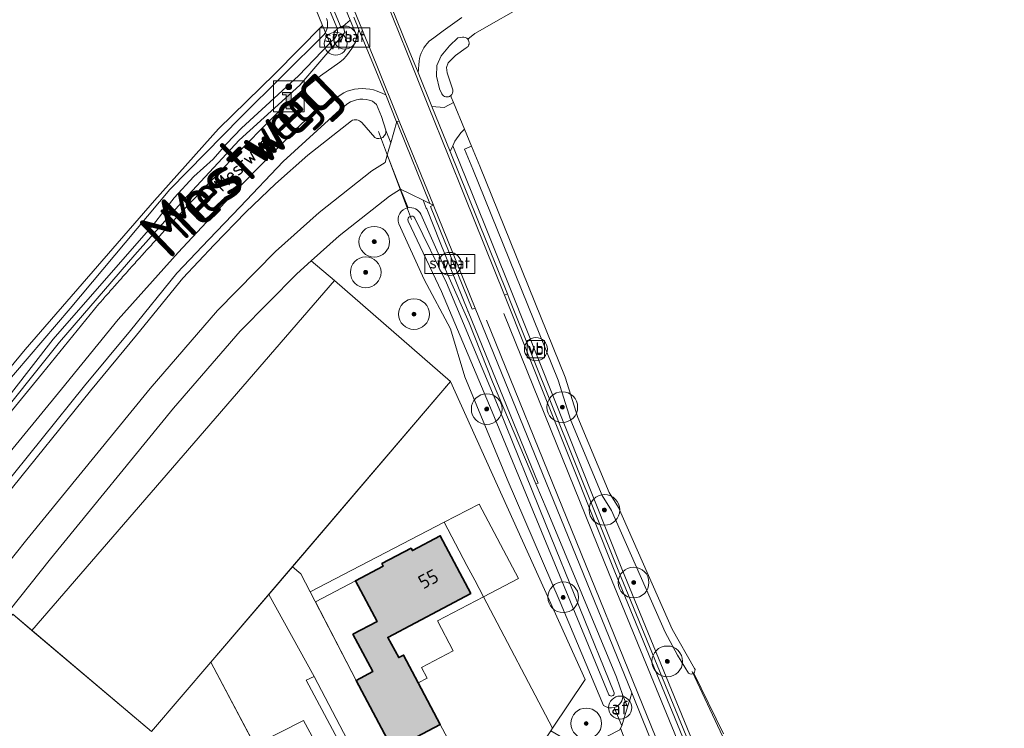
# Model space of a CAD drawing. Header units: metres. Extents: x 200031 to 204075, y 460125 to 464703.
# Tile 127 of 178: x 203122 to 203251, y 462416 to 462509. Entities that reach past the tile are written whole.
import ezdxf
from ezdxf.enums import TextEntityAlignment as Align

# ---------------------------------------------------------------- set-up
doc = ezdxf.new("R2010")
doc.units = ezdxf.units.M
doc.header["$LTSCALE"] = 2
doc.layers.get('0').update_dxf_attribs({"color": 253, "lineweight": 25})
for name, color, linetype, lineweight in [('B-WE-GR-BEPLANTING_CULTUUR_HEESTERS-GV', 253, 'Continuous', 18), ('B-WE-GR-BOOM-S', 253, 'Continuous', 25), ('B-WE-GR-GRAS-GV', 253, 'Continuous', 13), ('B-WE-IE-MEUBILAIR_WATERWEGMEUBILAIR-S', 253, 'Continuous', 25), ('B-WE-IE-MEUBILAIR_WEGMEUBILAIR-S', 253, 'Continuous', 25), ('B-WE-IE-MEUBILAIR_WEGMEUBILAIR_VERKEERSBORD-S', 253, 'Continuous', 25), ('B-WE-IE-TERREINAFSCHEIDING_KUNSTMATIG_HEKWERK-G', 253, 'IE-TERREINAFSCHEIDING-KUNSTMATIG', 18), ('B-WE-IE-TERREINAFSCHEIDING_KUNSTMATIG_HEKWERK_RASTER-G', 253, 'IE-TERREINAFSCHEIDING-KUNSTMATIG', 18), ('B-WE-KW-KUNSTWERK_DUIKER-G', 253, 'Continuous', 18), ('B-WE-OG-BEBOUWING-GV', 253, 'Continuous', 35), ('B-WE-OG-BEBOUWING-T18', 253, 'Continuous', 18), ('B-WE-OG-BEBOUWING_LUIFEL-GV', 253, 'Continuous', 18), ('B-WE-OG-TERREIN_CULTUURSCHEIDING-GV', 253, 'Continuous', 18), ('B-WE-OG-TERREIN_ERF-GV', 253, 'Continuous', 18), ('B-WE-OG-TERREIN_ONBEGROEID-GV', 253, 'Continuous', 18), ('B-WE-OG-TOPOGRAFIE-T18', 250, 'Continuous', 18), ('B-WE-OG-TOPOGRAFIE-T25_2000', 250, 'Continuous', 18), ('B-WE-OG-TOPOGRAFIE-T25_2500', 250, 'Continuous', 18), ('B-WE-OG-WATER_GREPPEL-GV', 253, 'Continuous', 18), ('B-WE-OG-WATER_SLOOT-GV', 253, 'Continuous', 18), ('B-WE-OG-WEG-GV', 253, 'Continuous', 18), ('B-WE-VH-VERHARDING_ASFALT-GV', 253, 'Continuous', 18), ('B-WE-VH-VERHARDING_BETON-A', 254, 'Continuous', 25), ('B-WE-VH-VERHARDING_BETONSTRAATSTEEN-GV', 253, 'Continuous', 18), ('B-WE-VH-VERHARDING_FUNDERING_ZAND-GV', 253, 'Continuous', 18), ('B-WE-VH-VERHARDING_GRASBETONSTEEN-GV', 253, 'Continuous', 18), ('B-WE-VH-VERHARDING_HALFVERHARDING_GRIND-GV', 253, 'Continuous', 18), ('B-WE-VH-VERHARDING_OPEN-GV', 253, 'Continuous', 18), ('B-WE-VW-AFSLUITPAAL-S', 253, 'Continuous', 25), ('B-WE-VW-MARKERING_PICTOGRAM-G', 253, 'Continuous', 18)]:
    doc.layers.add(name, color=color, linetype=linetype, lineweight=lineweight)
doc.styles.add('NLCS-ISO', font='NLCS-ISO.ttf')
doc.styles.add('NLCS-ISO-M1000-T18', font='NLCS-ISO.ttf', dxfattribs={"height": 1.8})
doc.styles.add('NLCS-ISO-M2000-T25', font='NLCS-ISO.ttf', dxfattribs={"height": 5})
doc.styles.add('NLCS-ISO-M2500-T25', font='NLCS-ISO.ttf', dxfattribs={"height": 6.25})
doc.linetypes.add('IE-TERREINAFSCHEIDING-KUNSTMATIG', pattern='A,4,[82,NLCS.SHX,S=0.75,R=90,X=0,Y=0],4,-2', length=10)

# ---------------------------------------------------------------- blocks, each defined once
blk = doc.blocks.new('SIE-WATER_VERKLIKKER_TRANSPORTLEIDING-SO')
at = {"color": 0, "linetype": 'ByBlock', "lineweight": 18}
blk.add_circle((0, 0), 1.5, dxfattribs=at)
at = {"color": 0, "linetype": 'ByBlock', "lineweight": 18, "style": 'NLCS-ISO'}
blk.add_text('vt', height=1.5, dxfattribs=at).set_placement((0, 0), align=Align.MIDDLE_CENTER)
blk = doc.blocks.new('SIE-WEG_VERKEERSBORD_STRAATNAAM-SO')
at = {"color": 0, "linetype": 'ByBlock', "lineweight": 18}
blk.add_lwpolyline([(-3.25, -1.25), (3.25, -1.25), (3.25, 1.25), (-3.25, 1.25)], close=True, dxfattribs=at)
at = {"color": 0, "linetype": 'ByBlock', "lineweight": 18, "style": 'NLCS-ISO'}
blk.add_text('straat', height=1.5, dxfattribs=at).set_placement((0, 0.15), align=Align.MIDDLE_CENTER)
blk = doc.blocks.new('SIE-WEG_VERKEERSBORD-SO')
at = {"color": 0, "linetype": 'ByBlock', "lineweight": 18}
blk.add_lwpolyline([(-1.125, -1.125), (1.125, -1.125), (1.125, 1.125), (-1.125, 1.125)], close=True, dxfattribs=at)
at = {"color": 0, "linetype": 'ByBlock', "lineweight": 18, "style": 'NLCS-ISO'}
blk.add_text('vb', height=1.5, dxfattribs=at).set_placement((0, 0), align=Align.MIDDLE_CENTER)
blk = doc.blocks.new('SIE-WEG_VERKEERSBORD_INFORMATIE-SO')
at = {"linetype": 'ByBlock', "lineweight": 18}
h = blk.add_hatch(color=0, dxfattribs=at)
h.dxf.hatch_style = 1
edge = h.paths.add_edge_path()
edge.add_arc((0, 1.25), 0.373, 0, 360)
h = blk.add_hatch(color=0, dxfattribs=at)
h.dxf.hatch_style = 1
h.paths.add_polyline_path([(0.32, 0.49), (-0.82, 0.49), (-0.82, 0.19), (-0.32, 0.19), (-0.32, -1.62), (0.32, -1.62)])
at = {"color": 0, "linetype": 'ByBlock', "lineweight": 18}
for points in [[(-2, -2), (2, -2), (2, 2), (-2, 2)], [(0.32, 0.49), (-0.82, 0.49), (-0.82, 0.19), (-0.32, 0.19), (-0.32, -1.62), (0.32, -1.62)]]:
    blk.add_lwpolyline(points, close=True, dxfattribs=at)
blk.add_circle((0, 1.25), 0.373, dxfattribs=at)
blk = doc.blocks.new('SIE-WEG_PAAL_VERKEERSBORD-SO')
at = {"color": 0, "linetype": 'ByBlock', "lineweight": 18}
blk.add_circle((0, 0), 1.5, dxfattribs=at)
at = {"color": 0, "linetype": 'ByBlock', "lineweight": 18, "style": 'NLCS-ISO'}
blk.add_text('vb', height=1.5, dxfattribs=at).set_placement((0, 0.13), align=Align.MIDDLE_CENTER)
blk = doc.blocks.new('SVW-AFSLUITPAAL-SO')
at = {"lineweight": 18}
blk.add_circle((0, 0), 1.5, dxfattribs=at)
at = {"lineweight": 18, "style": 'NLCS-ISO'}
blk.add_text('af', height=1.8, dxfattribs=at).set_placement((0, 0), align=Align.MIDDLE_CENTER)
blk = doc.blocks.new('SGR-BOOM_01-SO')
at = {"linetype": 'ByBlock', "lineweight": 18}
h = blk.add_hatch(color=0, dxfattribs=at)
h.dxf.hatch_style = 1
edge = h.paths.add_edge_path()
edge.add_arc((0, 0), 0.25, 0, 360)
at = {"color": 0, "linetype": 'ByBlock', "lineweight": 18}
for radius in [2, 0.25]:
    blk.add_circle((0, 0), radius, dxfattribs=at)

msp = doc.modelspace()

# ---------------------------------------------------------------- hatches: boundary and pattern name
at = {"layer": 'B-WE-VH-VERHARDING_BETON-A'}
h = msp.add_hatch(color=256, dxfattribs=at)
h.dxf.hatch_style = 1
h.paths.add_polyline_path([(203174.305, 462422.414), (203172.398, 462426.02), (203171.77, 462425.688), (203170.332, 462428.332), (203181.137, 462434.055), (203177.171, 462441.549), (203173.538, 462439.627), (203173.375, 462439.936), (203169.583, 462437.929), (203169.747, 462437.62), (203166.123, 462435.702), (203168.934, 462430.39), (203165.805, 462428.734), (203168.378, 462423.873), (203166.212, 462422.727), (203171.004, 462413.718), (203177.175, 462416.987)])

# ---------------------------------------------------------------- linework, layer by layer
at = {"layer": 'B-WE-GR-BEPLANTING_CULTUUR_HEESTERS-GV', "flags": 128}
msp.add_lwpolyline([(203182.805, 462433.588), (203187.342, 462435.989), (203182.218, 462445.671), (203177.661, 462443.307), (203180.644, 462437.67), (203181.654, 462435.762)], close=True, dxfattribs=at)
at = {"layer": 'B-WE-GR-GRAS-GV', "flags": 128}
for points in [[(203046.642, 462378.553), (203059.292, 462391.6), (203084.345, 462418.794), (203123.107, 462465.824), (203139.974, 462485.205), (203148.308, 462494.532), (203155.652, 462501.704), (203161.843, 462507.975), (203128.729, 462589.054)], [(203271.944, 462555.071), (203270.504, 462554.401), (203267.036, 462552.409), (203264.848, 462551.153), (203263.791, 462550.549), (203260.891, 462549.342), (203256.964, 462547.229), (203247.038, 462542.379), (203238.701, 462538.939), (203228.793, 462534.532), (203222.45, 462531.152), (203213.766, 462526.058), (203207.725, 462522.285), (203199.66, 462517.517), (203193.377, 462513.804), (203189.753, 462511.48), (203188.846, 462511.028), (203181.673, 462506.926), (203180.76, 462506.198)], [(203180.531, 462505.051), (203179.151, 462504.084), (203178.215, 462503.113), (203177.999, 462502.527), (203178.061, 462501.806), (203178.815, 462499.595)], [(203178.535, 462498.846), (203178.606, 462498.672), (203178.901, 462497.956), (203180.339, 462494.464), (203181.236, 462492.284), (203182.322, 462489.652), (203193.441, 462462.184), (203195.09, 462456.96), (203199.172, 462447.205), (203200.393, 462445.256), (203207.348, 462429.419), (203210.29, 462424.295)], [(203209.492, 462423.688), (203208.058, 462425.994), (203206.432, 462429.017), (203199.477, 462444.854), (203198.25, 462446.819), (203194.168, 462456.574), (203192.514, 462461.808), (203181.396, 462489.274), (203180.312, 462491.902), (203181.236, 462492.284), (203180.339, 462494.464), (203179.851, 462493.997), (203179.062, 462492.902), (203178.789, 462492.319), (203179.138, 462491.455), (203181.259, 462486.19), (203186.478, 462473.239), (203200.807, 462437.246), (203218.818, 462393.392), (203241.005, 462338.674), (203256.885, 462300.116)], [(203214.046, 462415.784), (203210.166, 462423.682)], [(203210.166, 462423.682), (203214.046, 462415.784)]]:
    msp.add_lwpolyline(points, dxfattribs=at)
at = {"layer": 'B-WE-GR-GRAS-GV'}
for points in [[(203180.76, 462506.198, -0.4755205), (203180.531, 462505.051)], [(203178.815, 462499.595, -0.2759065), (203178.535, 462498.846)], [(203210.166, 462423.682, -0.3768115), (203209.492, 462423.688)], [(203210.29, 462424.295, -0.3414835), (203210.166, 462423.682)]]:
    msp.add_lwpolyline(points, format="xyb", dxfattribs=at)
at = {"layer": 'B-WE-IE-TERREINAFSCHEIDING_KUNSTMATIG_HEKWERK-G', "flags": 128}
msp.add_lwpolyline([(203178.507, 462461.623), (203196.032, 462422.84), (203191.79, 462416.496), (203191.575, 462416.174), (203189.407, 462412.932), (203181.601, 462408.742), (203171.259, 462403.191), (203160.732, 462423.247), (203154.841, 462433.931)], dxfattribs=at)
at = {"layer": 'B-WE-IE-TERREINAFSCHEIDING_KUNSTMATIG_HEKWERK_RASTER-G', "flags": 128}
msp.add_lwpolyline([(203147.286, 462425.09), (203178.507, 462461.623), (203163.39, 462474.784), (203124.002, 462429.241)], dxfattribs=at)
msp.add_lwpolyline([(203099.014, 462365.61), (203161.377, 462398.503), (203147.286, 462425.09), (203139.596, 462416.058), (203121.522, 462431.338), (203093.75, 462396.933), (203092.039, 462394.716), (203090.601, 462391.956), (203089.784, 462389.079), (203089.59, 462386.085), (203090.458, 462383.394)], close=True, dxfattribs=at)
at = {"layer": 'B-WE-KW-KUNSTWERK_DUIKER-G', "flags": 128}
for points in [[(203173.435, 462482.707), (203169.139, 462494.198)], [(203209.966, 462423.872), (203214.25, 462414.724)]]:
    msp.add_lwpolyline(points, dxfattribs=at)
at = {"layer": 'B-WE-OG-BEBOUWING-GV', "flags": 128}
msp.add_lwpolyline([(203174.305, 462422.414), (203172.398, 462426.02), (203171.77, 462425.688), (203170.332, 462428.332), (203181.137, 462434.055), (203177.171, 462441.549), (203173.538, 462439.627), (203173.375, 462439.936), (203169.583, 462437.929), (203169.747, 462437.62), (203166.123, 462435.702), (203168.934, 462430.39), (203165.805, 462428.734), (203168.378, 462423.873), (203166.212, 462422.727), (203171.004, 462413.718), (203177.175, 462416.987)], close=True, dxfattribs=at)
at = {"layer": 'B-WE-OG-BEBOUWING_LUIFEL-GV', "flags": 128}
msp.add_lwpolyline([(203168.934, 462430.39), (203166.123, 462435.702), (203160.912, 462432.945), (203166.212, 462422.727), (203168.378, 462423.873), (203165.805, 462428.734)], close=True, dxfattribs=at)
at = {"layer": 'B-WE-OG-TERREIN_CULTUURSCHEIDING-GV', "flags": 128}
for points in [[(203147.609, 462547.56), (203164.277, 462507.674), (203164.55, 462507.912), (203165.44, 462508.674), (203160.225, 462521.341)], [(203121.522, 462431.338), (203124.002, 462429.241), (203163.39, 462474.784), (203160.369, 462477.336), (203158.501, 462475.659), (203151.124, 462468.181), (203142.45, 462458.151), (203126.435, 462438.541), (203115.784, 462425.227)], [(203120.903, 462372.822), (203156.092, 462390.424), (203161.037, 462392.823), (203171.511, 462397.905), (203170.227, 462400.331), (203171.388, 462400.886), (203159.733, 462422.748), (203160.732, 462423.247), (203154.841, 462433.931), (203147.286, 462425.09), (203153.013, 462414.285), (203159.378, 462417.506), (203163.583, 462409.724), (203157.178, 462406.426), (203161.377, 462398.503), (203099.014, 462365.61)]]:
    msp.add_lwpolyline(points, dxfattribs=at)
for points in [[(203191.79, 462416.496), (203196.032, 462422.84), (203178.507, 462461.623), (203157.918, 462437.531), (203159.022, 462436.587), (203160.228, 462434.263), (203177.661, 462443.307), (203182.218, 462445.671), (203187.342, 462435.989), (203182.805, 462433.588)], [(203157.178, 462406.426), (203153.013, 462414.285), (203147.286, 462425.09), (203139.596, 462416.058), (203124.002, 462429.241), (203121.522, 462431.338), (203093.75, 462396.933), (203092.039, 462394.716), (203090.601, 462391.956), (203089.784, 462389.079), (203089.59, 462386.085), (203090.458, 462383.394), (203099.014, 462365.61), (203161.377, 462398.503)]]:
    msp.add_lwpolyline(points, close=True, dxfattribs=at)
at = {"layer": 'B-WE-OG-TERREIN_ERF-GV', "flags": 128}
for points in [[(203165.594, 462495.556), (203159.947, 462491.117), (203155.7, 462487.372), (203151.841, 462483.659), (203147.745, 462479.43), (203143.647, 462475.076), (203137.625, 462467.651), (203131.642, 462460.442), (203120.548, 462446.726), (203111.808, 462435.777), (203101.926, 462423.985), (203093.962, 462414.173), (203086.919, 462405.495), (203080.507, 462393.13)], [(203168.657, 462493.379), (203166.944, 462495.364)], [(203080.507, 462393.13), (203085.298, 462384.014), (203085.041, 462385.907), (203085.009, 462388.924), (203085.526, 462391.603), (203086.681, 462394.588), (203089.507, 462398.887), (203095.221, 462405.915), (203112.66, 462427.725), (203123.324, 462441.056), (203139.388, 462460.725), (203148.184, 462470.897), (203155.739, 462478.555), (203161.421, 462483.657), (203168.259, 462489.047), (203169.987, 462490.137), (203170.267, 462491.116), (203170.48, 462491.862), (203170.72, 462492.702), (203170.096, 462494.298), (203170.072, 462494.376)], [(203172.96, 462484.248), (203172.93, 462484.323), (203172.005, 462486.681), (203170.571, 462485.776), (203163.998, 462480.595), (203160.369, 462477.336), (203163.39, 462474.784), (203178.507, 462461.623), (203196.032, 462422.84), (203191.79, 462416.496), (203191.575, 462416.174), (203195.659, 462413.766), (203200.549, 462416.313), (203200.637, 462416.489), (203200.801, 462416.814), (203199.816, 462419.199)], [(203198.439, 462419.467), (203192.78, 462432.93), (203185.869, 462448.906), (203180.348, 462462.23), (203178.485, 462468.497), (203175.078, 462474.903), (203171.78, 462482.183)]]:
    msp.add_lwpolyline(points, dxfattribs=at)
at = {"layer": 'B-WE-OG-TERREIN_ERF-GV'}
for points in [[(203166.944, 462495.364, 0.3432942), (203165.594, 462495.556)], [(203170.072, 462494.376, -0.6448538), (203168.657, 462493.379)], [(203171.78, 462482.183, -0.4660242), (203172.96, 462484.248)], [(203199.816, 462419.199, -0.241703), (203198.439, 462419.467)]]:
    msp.add_lwpolyline(points, format="xyb", dxfattribs=at)
at = {"layer": 'B-WE-OG-TERREIN_ONBEGROEID-GV', "flags": 128}
for points in [[(203124.002, 462429.241), (203139.596, 462416.058), (203147.286, 462425.09), (203154.841, 462433.931), (203157.918, 462437.531), (203178.507, 462461.623), (203163.39, 462474.784)], [(203153.013, 462414.285), (203157.178, 462406.426), (203163.583, 462409.724), (203159.378, 462417.506)]]:
    msp.add_lwpolyline(points, close=True, dxfattribs=at)
at = {"layer": 'B-WE-OG-WATER_GREPPEL-GV', "flags": 128}
for points in [[(203163.699, 462507.733), (203157.542, 462522.573), (203146.624, 462548.811), (203135.189, 462577.03), (203124.361, 462604.383), (203118.088, 462619.469), (203115.841, 462625.176)], [(203162.045, 462506.821), (203151.187, 462496.036), (203141.963, 462486.625), (203129.004, 462471.137), (203120.108, 462460.733), (203111.775, 462450.449), (203099.883, 462435.715), (203088.025, 462421.355), (203078.501, 462410.232), (203067.217, 462398.385), (203056.846, 462387.349), (203045.375, 462375.433), (203042.642, 462373.018), (203039.732, 462370.744), (203038.555, 462369.761), (203032.599, 462366.109), (203029.977, 462364.735), (203026.377, 462363.038), (203016.37, 462359.336), (203008.659, 462356.884)], [(203162.787, 462505.693), (203162.219, 462507.065)], [(203162.219, 462507.065), (203162.787, 462505.693)], [(203051.007, 462379.488), (203060.25, 462389.118), (203071.138, 462401.008), (203079.607, 462410.139), (203086.688, 462418.291), (203098.017, 462431.982), (203108.34, 462443.949), (203115.891, 462453.188), (203126.774, 462467.153), (203135.228, 462476.832), (203139.828, 462482.059), (203142.533, 462485.567), (203145.089, 462488.328), (203147.611, 462490.564), (203149.325, 462492.558), (203151.276, 462494.635), (203158.729, 462501.42), (203162.787, 462505.693)], [(203162.787, 462505.693), (203163.069, 462505.99)]]:
    msp.add_lwpolyline(points, dxfattribs=at)
at = {"layer": 'B-WE-OG-WATER_GREPPEL-GV'}
for points in [[(203162.344, 462508.883, -0.2426029), (203162.219, 462507.065)], [(203162.219, 462507.065, -0.0387925), (203162.045, 462506.821)], [(203163.069, 462505.99, 0.3497873), (203163.699, 462507.733)]]:
    msp.add_lwpolyline(points, format="xyb", dxfattribs=at)
at = {"layer": 'B-WE-OG-WATER_SLOOT-GV', "flags": 128}
for points in [[(203163.069, 462505.99), (203162.787, 462505.693), (203163.044, 462505.07), (203164.758, 462507.074), (203164.55, 462507.912), (203164.277, 462507.674), (203147.609, 462547.56), (203127.752, 462596.918), (203126.298, 462600.377), (203116.041, 462626.138), (203114.194, 462625.562), (203128.729, 462589.054), (203161.843, 462507.975), (203162.219, 462507.065)], [(203115.841, 462625.176), (203118.088, 462619.469), (203124.361, 462604.383), (203135.189, 462577.03), (203146.624, 462548.811), (203157.542, 462522.573), (203163.699, 462507.733)], [(203162.219, 462507.065), (203161.843, 462507.975), (203155.652, 462501.704), (203148.308, 462494.532), (203139.974, 462485.205), (203123.107, 462465.824), (203084.345, 462418.794), (203059.292, 462391.6), (203046.642, 462378.553), (203037.712, 462370.863), (203027.542, 462365.059), (203014.743, 462359.999), (203007.43, 462358.103)], [(203008.659, 462356.884), (203016.37, 462359.336), (203026.377, 462363.038), (203029.977, 462364.735), (203032.599, 462366.109), (203038.555, 462369.761), (203039.732, 462370.744), (203042.642, 462373.018), (203045.375, 462375.433), (203056.846, 462387.349), (203067.217, 462398.385), (203078.501, 462410.232), (203088.025, 462421.355), (203099.883, 462435.715), (203111.775, 462450.449), (203120.108, 462460.733), (203129.004, 462471.137), (203141.963, 462486.625), (203151.187, 462496.036), (203162.045, 462506.821)], [(203162.787, 462505.693), (203158.729, 462501.42), (203151.276, 462494.635), (203149.325, 462492.558), (203147.611, 462490.564), (203145.089, 462488.328), (203142.533, 462485.567), (203139.828, 462482.059), (203135.228, 462476.832), (203126.774, 462467.153), (203115.891, 462453.188), (203108.34, 462443.949), (203098.017, 462431.982), (203086.688, 462418.291), (203079.607, 462410.139), (203071.138, 462401.008), (203060.25, 462389.118), (203051.007, 462379.488)], [(203051.692, 462378.389), (203057.575, 462384.089), (203063.805, 462391.052), (203068.041, 462395.776), (203072.277, 462400.499), (203074.092, 462403.013), (203082.195, 462412.186), (203087.772, 462418.899), (203096.19, 462429.12), (203105.863, 462440.228), (203111.737, 462447.278), (203118.228, 462455.098), (203127.6, 462466.776), (203137.42, 462478.129), (203143.768, 462485.29), (203150.972, 462493.052), (203158.897, 462500.219), (203163.044, 462505.07), (203162.787, 462505.693)], [(203179.461, 462506.388), (203178.373, 462505.34), (203177.266, 462504.027), (203176.739, 462502.775), (203176.68, 462501.368), (203177.091, 462499.746), (203177.358, 462499.089)], [(203180.064, 462506.462), (203179.461, 462506.388)], [(203178.815, 462499.595), (203178.061, 462501.806), (203177.999, 462502.527), (203178.215, 462503.113), (203179.151, 462504.084), (203180.531, 462505.051)], [(203165.116, 462497.81), (203164.087, 462497.016), (203156.717, 462490.269), (203151.135, 462484.367), (203147.021, 462480.12), (203142.893, 462475.734), (203136.851, 462468.285), (203130.868, 462461.076), (203119.768, 462447.352)], [(203170.072, 462494.376), (203169.525, 462496.118), (203168.875, 462497.714), (203168.338, 462498.143)], [(203120.548, 462446.726), (203131.642, 462460.442), (203137.625, 462467.651), (203143.647, 462475.076), (203147.745, 462479.43), (203151.841, 462483.659), (203155.7, 462487.372), (203159.947, 462491.117), (203165.594, 462495.556)], [(203166.944, 462495.364), (203168.657, 462493.379)], [(203210.29, 462424.295), (203207.348, 462429.419), (203200.393, 462445.256), (203199.172, 462447.205), (203195.09, 462456.96), (203193.441, 462462.184), (203182.322, 462489.652), (203181.236, 462492.284), (203180.312, 462491.902), (203181.396, 462489.274), (203192.514, 462461.808), (203194.168, 462456.574), (203198.25, 462446.819), (203199.477, 462444.854), (203206.432, 462429.017)], [(203199.126, 462420.871), (203183.923, 462457.69), (203177.348, 462473.351), (203173.002, 462482.529)], [(203173.002, 462482.529), (203177.348, 462473.351), (203183.923, 462457.69), (203199.126, 462420.871)], [(203173.853, 462482.917), (203177.965, 462474.464), (203184.845, 462458.078)], [(203184.845, 462458.078), (203177.965, 462474.464), (203173.853, 462482.917)], [(203189.625, 462448.304), (203183.968, 462461.611), (203180.921, 462469.273), (203174.632, 462483.402)], [(203171.78, 462482.183), (203175.078, 462474.903), (203178.485, 462468.497), (203180.348, 462462.23), (203185.869, 462448.906), (203192.78, 462432.93), (203198.439, 462419.467)], [(203184.845, 462458.078), (203190.854, 462443.163), (203199.823, 462421.094)], [(203199.823, 462421.094), (203190.854, 462443.163), (203184.845, 462458.078)], [(203200.902, 462420.903), (203200.114, 462423.153), (203191.091, 462444.855), (203189.625, 462448.304)], [(203206.432, 462429.017), (203208.058, 462425.994), (203209.492, 462423.688)]]:
    msp.add_lwpolyline(points, dxfattribs=at)
at = {"layer": 'B-WE-OG-WATER_SLOOT-GV'}
for points in [[(203162.219, 462507.065, 0.2426029), (203162.344, 462508.883)], [(203162.045, 462506.821, 0.0387925), (203162.219, 462507.065)], [(203163.699, 462507.733, -0.3497873), (203163.069, 462505.99)], [(203180.76, 462506.198, 0.2635148), (203180.064, 462506.462)], [(203180.531, 462505.051, 0.4755205), (203180.76, 462506.198)], [(203177.358, 462499.089, 0.4716079), (203178.535, 462498.846)], [(203178.535, 462498.846, 0.2759065), (203178.815, 462499.595)], [(203168.338, 462498.143, 0.2475412), (203165.116, 462497.81)], [(203165.594, 462495.556, -0.3432942), (203166.944, 462495.364)], [(203168.657, 462493.379, 0.6448538), (203170.072, 462494.376)], [(203172.96, 462484.248, 0.4660242), (203171.78, 462482.183)], [(203174.632, 462483.402, 0.3355478), (203172.96, 462484.248)], [(203173.002, 462482.529, -0.9640759), (203173.853, 462482.917)], [(203173.853, 462482.917, 0.9640759), (203173.002, 462482.529)], [(203209.492, 462423.688, 0.3768115), (203210.166, 462423.682)], [(203210.166, 462423.682, 0.3414835), (203210.29, 462424.295)], [(203199.823, 462421.094, -0.7718877), (203199.126, 462420.871)], [(203199.126, 462420.871, 0.7718877), (203199.823, 462421.094)], [(203199.816, 462419.199, 0.3764516), (203200.902, 462420.903)], [(203198.439, 462419.467, 0.241703), (203199.816, 462419.199)]]:
    msp.add_lwpolyline(points, format="xyb", dxfattribs=at)
at = {"layer": 'B-WE-OG-WEG-GV', "flags": 128}
for points in [[(203160.225, 462521.341), (203165.44, 462508.674), (203166.333, 462506.504), (203166.378, 462506.636), (203166.584, 462507.471), (203165.92, 462509.086)], [(203180.76, 462506.198), (203181.673, 462506.926), (203188.846, 462511.028), (203188.303, 462511.48)], [(203109.532, 462443.416), (203125.387, 462462.714), (203132.736, 462471.746), (203132.764, 462471.779), (203132.924, 462471.963), (203133.244, 462472.329), (203133.404, 462472.512), (203133.564, 462472.695), (203133.725, 462472.878), (203133.885, 462473.06), (203134.046, 462473.243), (203134.206, 462473.426), (203134.367, 462473.608), (203134.528, 462473.79), (203134.688, 462473.973), (203134.849, 462474.155), (203135.01, 462474.337), (203135.171, 462474.519), (203135.333, 462474.701), (203135.494, 462474.883), (203135.655, 462475.065), (203135.817, 462475.247), (203135.978, 462475.429), (203136.14, 462475.61), (203136.302, 462475.792), (203136.463, 462475.973), (203136.625, 462476.155), (203136.787, 462476.336), (203136.949, 462476.517), (203137.112, 462476.699), (203137.274, 462476.88), (203137.436, 462477.061), (203137.599, 462477.242), (203137.761, 462477.422), (203138.087, 462477.784), (203138.249, 462477.964), (203138.412, 462478.145), (203138.575, 462478.325), (203138.738, 462478.506), (203138.901, 462478.686), (203139.065, 462478.866), (203139.228, 462479.046), (203139.391, 462479.226), (203139.555, 462479.406), (203139.719, 462479.586), (203139.882, 462479.766), (203140.046, 462479.946), (203140.21, 462480.125), (203140.374, 462480.305), (203140.538, 462480.484), (203140.702, 462480.664), (203140.866, 462480.843), (203141.031, 462481.022), (203141.195, 462481.201), (203141.359, 462481.38), (203141.689, 462481.738), (203141.853, 462481.917), (203142.018, 462482.096), (203142.183, 462482.275), (203142.348, 462482.453), (203142.513, 462482.632), (203142.678, 462482.81), (203142.844, 462482.988), (203143.009, 462483.167), (203143.175, 462483.345), (203143.34, 462483.523), (203143.506, 462483.701), (203143.671, 462483.879), (203143.837, 462484.057), (203144.003, 462484.234), (203144.335, 462484.59), (203144.501, 462484.767), (203144.668, 462484.945), (203144.834, 462485.122), (203145, 462485.299), (203145.167, 462485.476), (203145.334, 462485.653), (203145.5, 462485.831), (203145.667, 462486.007), (203145.834, 462486.184), (203146.001, 462486.361), (203146.168, 462486.538), (203146.335, 462486.714), (203146.502, 462486.891), (203146.669, 462487.067), (203146.837, 462487.244), (203147.004, 462487.42), (203147.172, 462487.596), (203147.339, 462487.772), (203147.507, 462487.948), (203147.675, 462488.124), (203147.843, 462488.3), (203148.011, 462488.476), (203148.179, 462488.652), (203148.347, 462488.827), (203148.515, 462489.003), (203148.684, 462489.178), (203148.852, 462489.354), (203149.021, 462489.529), (203149.189, 462489.704), (203149.865, 462490.404), (203150.034, 462490.579), (203150.203, 462490.753), (203150.541, 462491.103), (203150.711, 462491.277), (203150.88, 462491.451), (203151.05, 462491.626), (203151.219, 462491.8), (203151.389, 462491.974), (203151.559, 462492.148), (203151.729, 462492.322), (203151.899, 462492.496), (203152.069, 462492.67), (203152.239, 462492.843), (203152.409, 462493.017), (203152.579, 462493.19), (203152.75, 462493.364), (203152.92, 462493.537), (203153.091, 462493.711), (203153.261, 462493.884), (203153.432, 462494.057), (203153.945, 462494.576), (203154.116, 462494.748), (203154.287, 462494.921), (203154.458, 462495.094), (203154.63, 462495.266), (203154.801, 462495.439), (203154.973, 462495.611), (203155.144, 462495.783), (203155.316, 462495.955), (203155.488, 462496.128), (203155.66, 462496.3), (203155.832, 462496.471), (203156.004, 462496.643), (203156.176, 462496.815), (203156.348, 462496.987), (203156.52, 462497.158), (203156.693, 462497.33), (203156.865, 462497.501), (203159.173, 462499.535), (203161.589, 462501.438), (203164.106, 462503.206), (203164.551, 462503.603), (203164.961, 462504.037), (203165.331, 462504.504), (203165.661, 462505.001), (203165.946, 462505.525), (203166.186, 462506.071), (203166.333, 462506.504), (203165.44, 462508.674), (203164.55, 462507.912), (203164.758, 462507.074), (203163.044, 462505.07), (203158.897, 462500.219), (203150.972, 462493.052), (203143.768, 462485.29), (203137.42, 462478.129), (203127.6, 462466.776), (203118.228, 462455.098)], [(203179.998, 462509.026), (203178.773, 462508.148), (203177.55, 462507.268), (203176.329, 462506.387), (203176.027, 462506.168), (203175.746, 462505.923), (203175.486, 462505.656), (203175.25, 462505.368), (203175.039, 462505.06), (203174.856, 462504.736), (203174.7, 462504.397), (203174.575, 462504.046), (203174.479, 462503.686), (203174.415, 462503.318), (203174.285, 462501.862), (203176.082, 462497.418), (203177.675, 462497.323), (203178.901, 462497.956), (203178.606, 462498.672), (203178.535, 462498.846)], [(203177.358, 462499.089), (203177.091, 462499.746), (203176.68, 462501.368), (203176.739, 462502.775), (203177.266, 462504.027), (203178.373, 462505.34), (203179.461, 462506.388), (203180.064, 462506.462)], [(203170.72, 462492.702), (203171.51, 462495.466), (203171.467, 462495.456), (203170.063, 462498.94), (203169.401, 462499.268), (203169.262, 462499.323), (203168.94, 462499.449), (203168.466, 462499.59), (203167.981, 462499.691), (203167.49, 462499.751), (203166.995, 462499.768), (203166.5, 462499.744), (203166.01, 462499.678), (203165.527, 462499.57), (203165.054, 462499.422), (203164.596, 462499.235), (203162.308, 462497.706), (203159.249, 462495.323), (203151.042, 462486.978), (203143.037, 462478.439), (203135.239, 462469.71), (203127.868, 462460.65), (203112.066, 462441.417)], [(203086.919, 462405.495), (203086.143, 462406.125), (203093.186, 462414.803), (203101.154, 462424.621), (203111.034, 462436.411), (203119.768, 462447.352), (203130.868, 462461.076), (203136.851, 462468.285), (203142.893, 462475.734), (203147.021, 462480.12), (203151.135, 462484.367), (203156.717, 462490.269), (203164.087, 462497.016), (203165.116, 462497.81)], [(203168.338, 462498.143), (203168.875, 462497.714), (203169.525, 462496.118), (203170.072, 462494.376), (203170.096, 462494.298), (203170.72, 462492.702)], [(203174.941, 462485.241), (203173.335, 462486.028), (203172.005, 462486.681), (203172.93, 462484.323), (203172.96, 462484.248)], [(203174.632, 462483.402), (203180.921, 462469.273), (203183.968, 462461.611), (203189.625, 462448.304), (203189.9, 462448.416), (203180.8, 462470.742), (203180.775, 462470.8), (203180.766, 462470.825), (203177.175, 462479.716), (203175.405, 462484.097), (203175.356, 462484.217), (203174.941, 462485.241)], [(203199.816, 462419.199), (203200.801, 462416.814), (203201.567, 462419.303), (203200.902, 462420.903)]]:
    msp.add_lwpolyline(points, dxfattribs=at)
at = {"layer": 'B-WE-OG-WEG-GV'}
for points in [[(203180.064, 462506.462, -0.2635148), (203180.76, 462506.198)], [(203178.535, 462498.846, -0.4716079), (203177.358, 462499.089)], [(203165.116, 462497.81, -0.2475412), (203168.338, 462498.143)], [(203172.96, 462484.248, -0.3355478), (203174.632, 462483.402)], [(203200.902, 462420.903, -0.3764516), (203199.816, 462419.199)]]:
    msp.add_lwpolyline(points, format="xyb", dxfattribs=at)
at = {"layer": 'B-WE-OG-WEG-GV', "flags": 128}
for points in [[(203256.885, 462300.116), (203241.005, 462338.674), (203218.818, 462393.392), (203200.807, 462437.246), (203186.478, 462473.239), (203181.259, 462486.19), (203179.138, 462491.455), (203178.789, 462492.319), (203178.442, 462491.578), (203180.712, 462485.962), (203185.913, 462473.034), (203186.148, 462472.448), (203200.344, 462437.057), (203218.355, 462393.203), (203240.542, 462338.485), (203256.401, 462299.979)], [(203181.702, 462471.176), (203181.336, 462471.061), (203175.888, 462484.432), (203175.967, 462484.464), (203176.271, 462484.588), (203175.829, 462484.805), (203174.941, 462485.241), (203175.356, 462484.217), (203175.405, 462484.097), (203177.175, 462479.716), (203180.766, 462470.825), (203180.775, 462470.8), (203180.8, 462470.742), (203189.9, 462448.416), (203189.625, 462448.304), (203191.091, 462444.855), (203200.114, 462423.153), (203200.902, 462420.903), (203201.567, 462419.303), (203201.885, 462420.334), (203202.118, 462421.09)]]:
    msp.add_lwpolyline(points, close=True, dxfattribs=at)
at = {"layer": 'B-WE-VH-VERHARDING_ASFALT-GV', "flags": 128}
for points in [[(203165.561, 462510.945), (203168.811, 462502.999), (203171.837, 462495.544), (203176.283, 462484.593), (203176.332, 462484.472), (203178.102, 462480.09), (203181.702, 462471.176), (203202.118, 462421.09), (203203.462, 462417.787), (203206.471, 462410.396), (203208.577, 462405.221), (203222.846, 462370.165), (203223.063, 462369.635), (203226.905, 462360.245), (203227.542, 462358.687), (203246.816, 462311.505), (203276.626, 462237.436), (203287.177, 462211.843)], [(203353.068, 462060.45), (203334.46, 462105.955), (203320.619, 462139.423), (203305.304, 462177.396), (203291.658, 462211.75), (203291.261, 462212.742), (203285.764, 462226.462), (203277.02, 462248.285), (203276.071, 462250.604), (203276.021, 462250.727), (203272.921, 462258.301), (203272.835, 462258.511), (203256.554, 462298.294), (203240.079, 462338.296), (203217.892, 462393.014), (203199.88, 462436.871), (203185.55, 462472.867), (203180.331, 462485.816), (203178.21, 462491.081), (203175.646, 462497.444), (203172.796, 462504.519), (203170.064, 462511.26)]]:
    msp.add_lwpolyline(points, dxfattribs=at)
at = {"layer": 'B-WE-VH-VERHARDING_BETONSTRAATSTEEN-GV', "flags": 128}
for points in [[(203174.941, 462485.241), (203175.829, 462484.805), (203171.789, 462494.777), (203171.51, 462495.466), (203170.72, 462492.702), (203170.48, 462491.862), (203170.267, 462491.116), (203170.519, 462490.473), (203172.005, 462486.681), (203173.335, 462486.028)], [(203181.601, 462408.742), (203177.175, 462416.987), (203171.004, 462413.718), (203166.212, 462422.727), (203160.228, 462434.263), (203159.022, 462436.587), (203157.918, 462437.531), (203154.841, 462433.931), (203160.732, 462423.247), (203171.259, 462403.191)], [(203201.567, 462419.303), (203200.801, 462416.814), (203200.637, 462416.489), (203202.434, 462411.785), (203202.95, 462411.608), (203205.216, 462410.827), (203205.841, 462410.612), (203206.471, 462410.396), (203203.462, 462417.787), (203202.118, 462421.09), (203201.885, 462420.334)]]:
    msp.add_lwpolyline(points, close=True, dxfattribs=at)
msp.add_lwpolyline([(203115.784, 462425.227), (203126.435, 462438.541), (203142.45, 462458.151), (203151.124, 462468.181), (203158.501, 462475.659), (203160.369, 462477.336), (203163.998, 462480.595), (203170.571, 462485.776), (203172.005, 462486.681), (203170.519, 462490.473), (203170.267, 462491.116), (203169.987, 462490.137), (203168.259, 462489.047), (203161.421, 462483.657), (203155.739, 462478.555), (203148.184, 462470.897), (203139.388, 462460.725), (203123.324, 462441.056), (203112.66, 462427.725)], dxfattribs=at)
at = {"layer": 'B-WE-VH-VERHARDING_FUNDERING_ZAND-GV', "flags": 128}
for points in [[(203169.906, 462512.683), (203173.138, 462504.701), (203174.285, 462501.862), (203174.415, 462503.318), (203174.479, 462503.686), (203174.575, 462504.046), (203174.7, 462504.397), (203174.856, 462504.736), (203175.039, 462505.06), (203175.25, 462505.368), (203175.486, 462505.656), (203175.746, 462505.923), (203176.027, 462506.168), (203176.329, 462506.387), (203177.55, 462507.268), (203178.773, 462508.148), (203179.998, 462509.026)], [(203112.066, 462441.417), (203127.868, 462460.65), (203135.239, 462469.71), (203143.037, 462478.439), (203151.042, 462486.978), (203159.249, 462495.323), (203162.308, 462497.706), (203164.596, 462499.235), (203165.054, 462499.422), (203165.527, 462499.57), (203166.01, 462499.678), (203166.5, 462499.744), (203166.995, 462499.768), (203167.49, 462499.751), (203167.981, 462499.691), (203168.466, 462499.59), (203168.94, 462499.449), (203169.262, 462499.323), (203169.401, 462499.268), (203170.063, 462498.94), (203168.49, 462502.842), (203166.584, 462507.471), (203166.378, 462506.636), (203166.333, 462506.504), (203166.186, 462506.071), (203165.946, 462505.525), (203165.661, 462505.001), (203165.331, 462504.504), (203164.961, 462504.037), (203164.551, 462503.603), (203164.106, 462503.206), (203161.589, 462501.438), (203159.173, 462499.535), (203156.865, 462497.501), (203156.693, 462497.33), (203156.52, 462497.158), (203156.348, 462496.987), (203156.176, 462496.815), (203156.004, 462496.643), (203155.832, 462496.471), (203155.66, 462496.3), (203155.488, 462496.128), (203155.316, 462495.955), (203155.144, 462495.783), (203154.973, 462495.611), (203154.801, 462495.439), (203154.63, 462495.266), (203154.458, 462495.094), (203154.287, 462494.921), (203154.116, 462494.748), (203153.945, 462494.576), (203153.432, 462494.057), (203153.261, 462493.884), (203153.091, 462493.711), (203152.92, 462493.537), (203152.75, 462493.364), (203152.579, 462493.19), (203152.409, 462493.017), (203152.239, 462492.843), (203152.069, 462492.67), (203151.899, 462492.496), (203151.729, 462492.322), (203151.559, 462492.148), (203151.389, 462491.974), (203151.219, 462491.8), (203151.05, 462491.626), (203150.88, 462491.451), (203150.711, 462491.277), (203150.541, 462491.103), (203150.203, 462490.753), (203150.034, 462490.579), (203149.865, 462490.404), (203149.189, 462489.704), (203149.021, 462489.529), (203148.852, 462489.354), (203148.684, 462489.178), (203148.515, 462489.003), (203148.347, 462488.827), (203148.179, 462488.652), (203148.011, 462488.476), (203147.843, 462488.3), (203147.675, 462488.124), (203147.507, 462487.948), (203147.339, 462487.772), (203147.172, 462487.596), (203147.004, 462487.42), (203146.837, 462487.244), (203146.669, 462487.067), (203146.502, 462486.891), (203146.335, 462486.714), (203146.168, 462486.538), (203146.001, 462486.361), (203145.834, 462486.184), (203145.667, 462486.007), (203145.5, 462485.831), (203145.334, 462485.653), (203145.167, 462485.476), (203145, 462485.299), (203144.834, 462485.122), (203144.668, 462484.945), (203144.501, 462484.767), (203144.335, 462484.59), (203144.003, 462484.234), (203143.837, 462484.057), (203143.671, 462483.879), (203143.506, 462483.701), (203143.34, 462483.523), (203143.175, 462483.345), (203143.009, 462483.167), (203142.844, 462482.988), (203142.678, 462482.81), (203142.513, 462482.632), (203142.348, 462482.453), (203142.183, 462482.275), (203142.018, 462482.096), (203141.853, 462481.917), (203141.689, 462481.738), (203141.359, 462481.38), (203141.195, 462481.201), (203141.031, 462481.022), (203140.866, 462480.843), (203140.702, 462480.664), (203140.538, 462480.484), (203140.374, 462480.305), (203140.21, 462480.125), (203140.046, 462479.946), (203139.882, 462479.766), (203139.719, 462479.586), (203139.555, 462479.406), (203139.391, 462479.226), (203139.228, 462479.046), (203139.065, 462478.866), (203138.901, 462478.686), (203138.738, 462478.506), (203138.575, 462478.325), (203138.412, 462478.145), (203138.249, 462477.964), (203138.087, 462477.784), (203137.761, 462477.422), (203137.599, 462477.242), (203137.436, 462477.061), (203137.274, 462476.88), (203137.112, 462476.699), (203136.949, 462476.517), (203136.787, 462476.336), (203136.625, 462476.155), (203136.463, 462475.973), (203136.302, 462475.792), (203136.14, 462475.61), (203135.978, 462475.429), (203135.817, 462475.247), (203135.655, 462475.065), (203135.494, 462474.883), (203135.333, 462474.701), (203135.171, 462474.519), (203135.01, 462474.337), (203134.849, 462474.155), (203134.688, 462473.973), (203134.528, 462473.79), (203134.367, 462473.608), (203134.206, 462473.426), (203134.046, 462473.243), (203133.885, 462473.06), (203133.725, 462472.878), (203133.564, 462472.695), (203133.404, 462472.512), (203133.244, 462472.329), (203132.924, 462471.963), (203132.764, 462471.779), (203132.736, 462471.746), (203125.387, 462462.714), (203109.532, 462443.416)]]:
    msp.add_lwpolyline(points, dxfattribs=at)
msp.add_lwpolyline([(203180.339, 462494.464), (203178.901, 462497.956), (203177.675, 462497.323), (203176.082, 462497.418), (203178.442, 462491.578), (203178.789, 462492.319), (203179.062, 462492.902), (203179.851, 462493.997)], close=True, dxfattribs=at)
at = {"layer": 'B-WE-VH-VERHARDING_GRASBETONSTEEN-GV', "flags": 128}
for points in [[(203170.064, 462511.26), (203172.796, 462504.519), (203175.646, 462497.444), (203178.21, 462491.081), (203180.331, 462485.816), (203185.55, 462472.867), (203185.913, 462473.034), (203180.712, 462485.962), (203178.442, 462491.578), (203176.082, 462497.418), (203174.285, 462501.862), (203173.138, 462504.701), (203169.906, 462512.683)], [(203165.92, 462509.086), (203166.584, 462507.471), (203168.49, 462502.842), (203170.063, 462498.94), (203171.467, 462495.456), (203171.51, 462495.466), (203171.837, 462495.544), (203168.811, 462502.999), (203165.561, 462510.945)]]:
    msp.add_lwpolyline(points, dxfattribs=at)
for points in [[(203175.829, 462484.805), (203176.271, 462484.588), (203176.283, 462484.593), (203171.837, 462495.544), (203171.51, 462495.466), (203171.789, 462494.777)], [(203175.967, 462484.464), (203175.888, 462484.432), (203181.336, 462471.061), (203181.702, 462471.176), (203178.102, 462480.09), (203176.332, 462484.472), (203176.283, 462484.593), (203176.271, 462484.588)], [(203218.355, 462393.203), (203200.344, 462437.057), (203186.148, 462472.448), (203185.913, 462473.034), (203185.55, 462472.867), (203199.88, 462436.871), (203217.892, 462393.014), (203240.079, 462338.296), (203256.554, 462298.294), (203272.835, 462258.511), (203273.421, 462258.4), (203271.183, 462263.869), (203257.017, 462298.484), (203256.401, 462299.979), (203240.542, 462338.485)]]:
    msp.add_lwpolyline(points, close=True, dxfattribs=at)
at = {"layer": 'B-WE-VH-VERHARDING_HALFVERHARDING_GRIND-GV', "flags": 128}
msp.add_lwpolyline([(203191.79, 462416.496), (203182.805, 462433.588), (203176.825, 462430.466), (203178.841, 462426.571), (203174.73, 462424.394), (203175.466, 462423.028), (203174.305, 462422.414), (203177.175, 462416.987), (203181.601, 462408.742), (203189.407, 462412.932), (203191.575, 462416.174)], close=True, dxfattribs=at)
at = {"layer": 'B-WE-VH-VERHARDING_OPEN-GV', "flags": 128}
for points in [[(203166.212, 462422.727), (203168.378, 462423.873), (203165.805, 462428.734), (203168.934, 462430.39), (203166.123, 462435.702), (203169.747, 462437.62), (203169.583, 462437.929), (203173.375, 462439.936), (203173.538, 462439.627), (203177.171, 462441.549), (203181.137, 462434.055), (203170.332, 462428.332), (203171.77, 462425.688), (203172.398, 462426.02), (203174.305, 462422.414), (203175.466, 462423.028), (203174.73, 462424.394), (203178.841, 462426.571), (203176.825, 462430.466), (203182.805, 462433.588), (203181.654, 462435.762), (203180.644, 462437.67), (203177.661, 462443.307), (203160.228, 462434.263)], [(203171.259, 462403.191), (203160.732, 462423.247), (203159.733, 462422.748), (203171.388, 462400.886), (203172.24, 462401.338)]]:
    msp.add_lwpolyline(points, close=True, dxfattribs=at)
at = {"layer": 'B-WE-VW-MARKERING_PICTOGRAM-G', "flags": 128}
for points in [[(203183.205, 462469.617), (203204.124, 462418.056), (203209.239, 462405.49), (203223.508, 462370.435), (203227.566, 462360.516), (203228.204, 462358.957), (203247.478, 462311.774), (203277.212, 462238.441), (203287.838, 462212.114), (203295.227, 462193.969), (203302.997, 462174.737), (203309.344, 462159.16), (203318.57, 462136.049), (203327.688, 462113.46), (203336.226, 462093.001), (203349.353, 462060.606), (203355.527, 462045.368)], [(203352.29, 462060.141), (203345.883, 462075.823), (203333.687, 462105.634), (203320.018, 462139.106), (203307.165, 462171.007), (203301.066, 462186.098), (203290.881, 462211.439), (203290.576, 462212.2), (203284.891, 462226.112), (203276.149, 462247.932), (203275.201, 462250.248), (203272.459, 462256.946), (203255.847, 462298.004), (203239.371, 462338.006), (203217.185, 462392.725), (203199.17, 462436.586), (203185.46, 462470.51)]]:
    msp.add_lwpolyline(points, dxfattribs=at)

# ---------------------------------------------------------------- block references
at = {"layer": 'B-WE-GR-BOOM-S'}
for p in [(203168.573, 462479.831), (203167.467, 462475.849), (203173.75, 462470.407), (203183.216, 462458.048), (203193.057, 462458.298), (203198.543, 462444.92), (203202.342, 462435.467), (203193.178, 462433.55), (203206.722, 462425.206), (203196.171, 462417.124)]:
    msp.add_blockref('SGR-BOOM_01-SO', p, dxfattribs=at)
at = {"layer": 'B-WE-IE-MEUBILAIR_WATERWEGMEUBILAIR-S'}
msp.add_blockref('SIE-WATER_VERKLIKKER_TRANSPORTLEIDING-SO', (203163.551, 462505.616), dxfattribs=at)
at = {"layer": 'B-WE-IE-MEUBILAIR_WEGMEUBILAIR-S'}
for name, p in [('SIE-WEG_PAAL_VERKEERSBORD-SO', (203164.746, 462506.412)), ('SIE-WEG_PAAL_VERKEERSBORD-SO', (203178.401, 462476.94)), ('SIE-WEG_PAAL_VERKEERSBORD-SO', (203189.623, 462465.846)), ('SIE-WEG_VERKEERSBORD-SO', (203189.623, 462465.846))]:
    msp.add_blockref(name, p, dxfattribs=at)
at = {"layer": 'B-WE-IE-MEUBILAIR_WEGMEUBILAIR_VERKEERSBORD-S'}
for name, p in [('SIE-WEG_VERKEERSBORD_STRAATNAAM-SO', (203164.746, 462506.412)), ('SIE-WEG_VERKEERSBORD_INFORMATIE-SO', (203157.445, 462498.758)), ('SIE-WEG_VERKEERSBORD_STRAATNAAM-SO', (203178.401, 462476.94)), ('SIE-WEG_VERKEERSBORD_STRAATNAAM-SO', (203178.401, 462476.94))]:
    msp.add_blockref(name, p, dxfattribs=at)
at = {"layer": 'B-WE-VW-AFSLUITPAAL-S'}
msp.add_blockref('SVW-AFSLUITPAAL-SO', (203200.59, 462419.188), dxfattribs=at)

# ---------------------------------------------------------------- texts
at = {"layer": 'B-WE-OG-BEBOUWING-T18', "style": 'NLCS-ISO-M1000-T18'}
msp.add_text('55', height=1.8, rotation=27.9, dxfattribs=at).set_placement((203175.619, 462435.931), align=Align.MIDDLE)
at = {"layer": 'B-WE-OG-TOPOGRAFIE-T18', "style": 'NLCS-ISO-M1000-T18'}
msp.add_text('Mestweg', height=1.8, rotation=44, dxfattribs=at).set_placement((203151.571, 462489.813), align=Align.MIDDLE)
at = {"layer": 'B-WE-OG-TOPOGRAFIE-T25_2000', "style": 'NLCS-ISO-M2000-T25'}
msp.add_text('Mestweg', height=5, rotation=44, dxfattribs=at).set_placement((203151.571, 462489.813), align=Align.MIDDLE)
at = {"layer": 'B-WE-OG-TOPOGRAFIE-T25_2500', "style": 'NLCS-ISO-M2500-T25'}
msp.add_text('Mestweg', height=6.25, rotation=44, dxfattribs=at).set_placement((203151.571, 462489.813), align=Align.MIDDLE)

doc.saveas('drawing.dxf')
